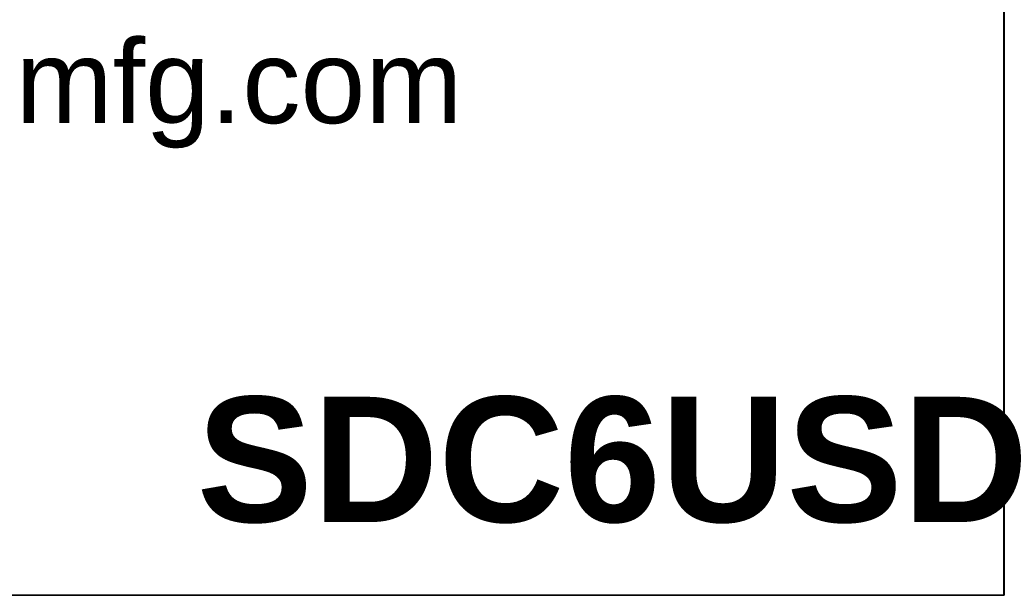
# Model space of a CAD drawing. Header units: inches. Extents: x 0 to 80.1, y 0 to 59.8.
# Tile 8 of 13: x 74.2 to 80, y 0 to 3.4. Entities that reach past the tile are written whole.
import ezdxf
from ezdxf.enums import TextEntityAlignment as Align

# ---------------------------------------------------------------- set-up
doc = ezdxf.new("R2010")
doc.units = ezdxf.units.IN
doc.header["$MEASUREMENT"] = 0
doc.layers.add('Default', color=7, linetype='Continuous')
doc.styles.add('SEACAD_ArialB', font='arialbd.ttf')

# ---------------------------------------------------------------- blocks, each defined once
blk = doc.blocks.new('SEANNOT_GROUP5')
at = {"layer": 'Default', "color": 7, "linetype": 'Continuous', "style": 'SEACAD_ArialB'}
blk.add_text('SDC6USD', height=2.25, dxfattribs=at).set_placement((-14.531, 3.567), align=Align.TOP_LEFT)
blk = doc.blocks.new('Block13')
at = {"layer": 'Default', "color": 7, "linetype": 'Continuous'}
for p, q in [((3.5155, 1.6479), (3.5155, 0)), ((3.5155, 0), (0, 0))]:
    blk.add_line(p, q, dxfattribs=at)
at = {"layer": 'Default', "insert": (1.3679, 0.6657), "char_height": 0.1, "width": 1.572281, "attachment_point": 1}
blk.add_mtext('{\\fArial|b0||i0||c0|p34;\\C7;\\H0.1;\\W1.;www.hammondmfg.com}', dxfattribs=at)
blk = doc.blocks.new('Block11')
at = {"layer": 'Default', "color": 7}
blk.add_blockref('Block13', (0, 0), dxfattribs=at)
blk = doc.blocks.new('Block10')
at = {"layer": 'Default', "color": 7}
blk.add_blockref('Block11', (0, 0), dxfattribs=at)
blk = doc.blocks.new('Block2')
at = {"layer": 'Default', "color": 7, "linetype": 'Continuous'}
blk.add_line((-52.744, 0), (-0.012, 0), dxfattribs=at)
at = {"layer": 'Default', "color": 7, "xscale": 15, "yscale": 15, "zscale": 15}
blk.add_blockref('Block10', (-52.744, 0), dxfattribs=at)
at = {"layer": 'Default'}
blk.add_blockref('SEANNOT_GROUP5', (0, 0), dxfattribs=at)
blk = doc.blocks.new('Block222')
at = {"layer": 'Default', "color": 7}
blk.add_blockref('Block2', (106.578, -49.503), dxfattribs=at)

msp = doc.modelspace()

# ---------------------------------------------------------------- linework, layer by layer
at = {"layer": 'Default', "color": 7, "linetype": 'Continuous'}
for p, q in [((80, 0), (80, 59.7829)), ((0, 0), (79.9999, 0))]:
    msp.add_line(p, q, dxfattribs=at)

# ---------------------------------------------------------------- block references
at = {"layer": 'Default', "color": 7, "xscale": 0.325, "yscale": 0.325, "zscale": 0.325}
msp.add_blockref('Block222', (45.3678, 16.0888), dxfattribs=at)

doc.saveas('drawing.dxf')
